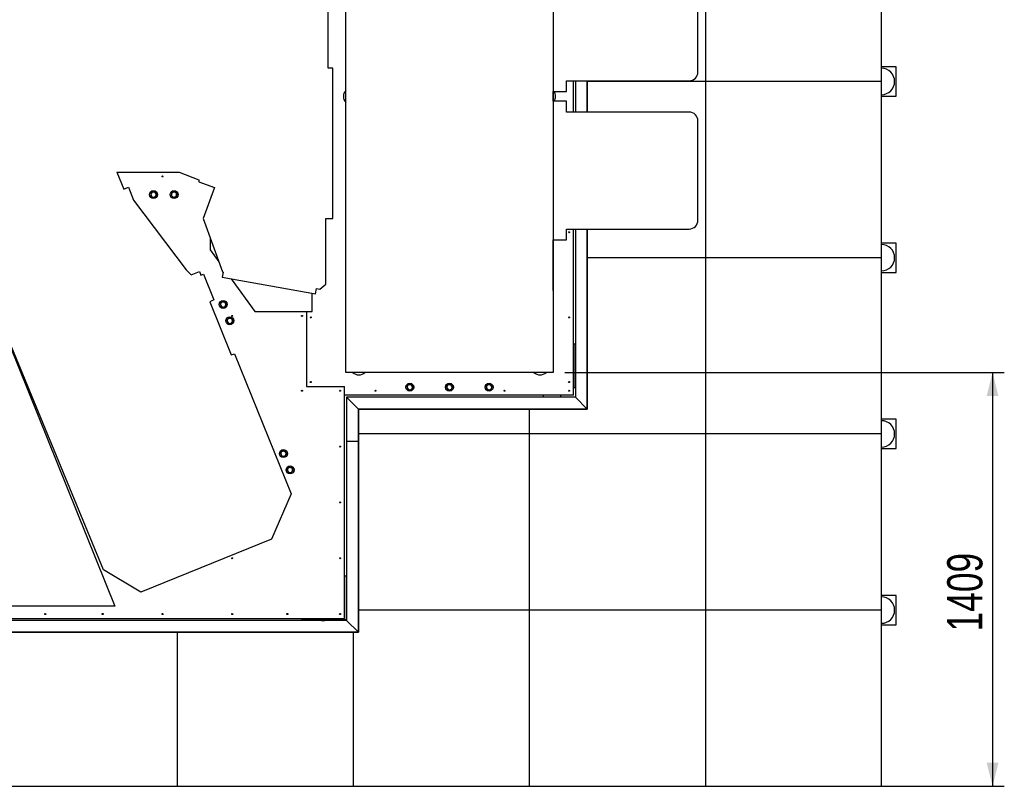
# Model space of a CAD drawing. Header units: millimetres. Extents: x 5 to 589, y 5 to 415.
# Tile 23 of 120: x 111 to 195, y 154 to 220. Entities that reach past the tile are written whole.
import ezdxf

# ---------------------------------------------------------------- set-up
doc = ezdxf.new("R2010")
doc.units = ezdxf.units.MM
doc.layers.add('COTES', color=1, linetype='Continuous')
doc.layers.add('TRAIT-FORT', color=4, linetype='Continuous', lineweight=25)
doc.styles.add('SLDTEXTSTYLE0', font='TXT', dxfattribs={"width": 0.75})
doc.dimstyles.new('SLDDIMSTYLE0', dxfattribs={"dimtxt": 3, "dimasz": 2, "dimexe": 0, "dimexo": 0.0625, "dimgap": 0.75, "dimtad": 1, "dimdec": 0, "dimlfac": 40, "dimrnd": 1e-09, "dimzin": 12, "dimdsep": 46, "dimtxsty": 'SLDTEXTSTYLE0', "dimsah": 1, "dimcen": 0.09, "dimadec": 0, "dimazin": 3, "dimtfac": 1, "dimtdec": 0, "dimtofl": 0, "dimtmove": 0, "dimatfit": 3, "dimfxl": 1, "dimfrac": 2, "dimtolj": 1, "dimtzin": 12, "dimarcsym": 0})

# ---------------------------------------------------------------- blocks, each defined once
blk = doc.blocks.new('_D_2')
at = {"layer": 'COTES', "color": 1, "transparency": 16777216}
for p, q in [((157.232, 189.704), (194.655, 189.704)), ((193.655, 189.704), (193.655, 154.476)), ((170.189, 154.476), (194.655, 154.476))]:
    blk.add_line(p, q, dxfattribs=at)
for points in [[(193.655, 189.704), (193.155, 187.704), (194.155, 187.704)], [(193.655, 154.476), (194.155, 156.476), (193.155, 156.476)]]:
    blk.add_solid(points, dxfattribs=at)
at = {"layer": 'COTES', "color": 1, "transparency": 16777216, "insert": (189.788, 167.657), "char_height": 3, "attachment_point": 1, "rotation": 90, "style": 'SLDTEXTSTYLE0'}
blk.add_mtext('1409', dxfattribs=at)

msp = doc.modelspace()

# ---------------------------------------------------------------- linework, layer by layer
at = {"layer": 'TRAIT-FORT', "color": 4, "linetype": 'Continuous', "lineweight": 25}
for p, q in [((138.557, 189.704), (138.557, 240.829)), ((156.232, 240.829), (156.232, 196.678)), ((169.189, 229.476), (169.189, 214.476)), ((184.189, 214.476), (184.189, 229.476)), ((168.557, 215.292), (168.557, 223.742)), ((137.057, 215.602), (137.057, 222.432)), ((137.451, 215.602), (137.057, 215.602)), ((137.451, 202.802), (137.451, 215.602)), ((185.439, 215.726), (184.189, 215.726)), ((185.439, 213.226), (185.439, 215.726)), ((157.369, 214.542), (167.807, 214.542)), ((157.369, 213.617), (157.369, 214.542)), ((157.957, 211.867), (157.957, 214.542)), ((158.132, 214.542), (158.132, 211.867)), ((159.132, 214.542), (159.132, 211.867)), ((159.132, 214.476), (159.132, 214.542)), ((169.189, 214.476), (159.132, 214.476)), ((159.132, 211.867), (159.132, 214.476)), ((169.189, 214.476), (169.189, 199.476)), ((184.189, 214.476), (169.189, 214.476)), ((184.189, 199.476), (184.189, 214.476)), ((156.232, 213.617), (157.369, 213.617)), ((156.232, 212.792), (156.232, 213.617)), ((184.189, 213.226), (185.439, 213.226)), ((157.369, 212.792), (156.232, 212.792)), ((157.369, 211.867), (157.369, 212.792)), ((167.807, 211.867), (157.369, 211.867)), ((168.557, 202.667), (168.557, 211.117)), ((119.063, 206.767), (124.374, 206.767)), ((119.063, 206.767), (119.65, 205.315)), ((124.374, 206.767), (126.041, 206.1)), ((126.041, 206.1), (126.031, 205.925)), ((126.031, 205.925), (127.369, 205.438)), ((119.65, 205.315), (120.044, 205.474)), ((120.044, 205.474), (120.493, 204.362)), ((127.369, 205.438), (126.411, 202.804)), ((120.493, 204.362), (124.96, 198.444)), ((126.411, 202.804), (128.063, 198.266)), ((136.854, 202.802), (137.451, 202.802)), ((136.854, 197.216), (136.854, 202.802)), ((157.369, 201.917), (167.807, 201.917)), ((157.369, 200.992), (157.369, 201.917)), ((157.957, 187.767), (157.957, 201.917)), ((158.132, 201.917), (158.132, 187.592)), ((159.132, 201.917), (159.132, 186.592)), ((159.132, 199.476), (159.132, 201.917)), ((127.007, 201.167), (127.007, 200.142)), ((156.232, 200.992), (157.369, 200.992)), ((156.232, 196.678), (156.232, 200.992)), ((185.439, 200.726), (184.189, 200.726)), ((185.439, 198.226), (185.439, 200.726)), ((127.007, 200.142), (127.754, 199.113)), ((159.132, 186.592), (159.132, 199.476)), ((169.189, 199.476), (159.132, 199.476)), ((169.189, 199.476), (169.189, 184.476)), ((184.189, 199.476), (169.189, 199.476)), ((184.189, 184.476), (184.189, 199.476)), ((124.96, 198.444), (125.384, 198.006)), ((125.384, 198.006), (126.099, 198.295)), ((126.099, 198.295), (126.228, 197.977)), ((126.228, 197.977), (126.439, 198.062)), ((126.439, 198.062), (127.314, 195.895)), ((128.111, 198.257), (128.033, 197.814)), ((128.063, 198.266), (128.111, 198.257)), ((184.189, 198.226), (185.439, 198.226)), ((128.033, 197.814), (135.985, 196.412)), ((128.796, 197.679), (130.821, 194.892)), ((136.361, 196.802), (136.854, 197.216)), ((135.707, 194.892), (135.707, 196.461)), ((135.985, 196.412), (136.063, 196.855)), ((136.063, 196.855), (136.361, 196.802)), ((156.232, 196.678), (156.232, 189.704)), ((156.232, 196.678), (156.232, 196.678)), ((127.314, 195.895), (126.983, 195.707)), ((126.983, 195.707), (128.807, 191.192)), ((130.821, 194.892), (135.207, 194.892)), ((135.207, 194.892), (135.207, 194.892)), ((135.207, 194.892), (135.207, 188.517)), ((135.207, 194.892), (135.207, 188.517)), ((135.207, 194.892), (135.707, 194.892)), ((109.046, 194.187), (118.899, 169.8)), ((157.957, 192.142), (158.082, 192.142)), ((158.082, 192.142), (158.082, 188.392)), ((117.915, 172.905), (110.128, 191.842)), ((128.807, 191.192), (129.085, 191.304)), ((129.085, 191.304), (133.906, 179.372)), ((156.232, 189.704), (138.557, 189.704)), ((135.207, 188.517), (138.457, 188.517)), ((135.207, 188.517), (138.457, 188.517)), ((138.457, 168.767), (138.457, 188.517)), ((138.457, 187.767), (138.457, 188.517)), ((158.082, 188.392), (157.957, 188.392)), ((157.957, 187.767), (138.457, 187.767)), ((158.132, 187.592), (138.632, 187.592)), ((139.632, 186.592), (138.632, 187.592)), ((138.632, 187.592), (138.632, 183.842)), ((155.376, 187.767), (155.376, 187.592)), ((156.876, 187.592), (156.876, 187.767)), ((159.132, 186.592), (158.132, 187.592)), ((159.132, 186.592), (139.632, 186.592)), ((139.632, 186.592), (139.632, 183.842)), ((139.632, 184.476), (139.632, 186.592)), ((139.632, 186.592), (154.189, 186.592)), ((154.189, 186.592), (154.189, 184.476)), ((154.189, 186.592), (159.132, 186.592)), ((185.439, 185.726), (184.189, 185.726)), ((185.439, 183.226), (185.439, 185.726)), ((139.632, 183.842), (138.632, 183.842)), ((138.632, 183.842), (138.632, 168.592)), ((139.632, 183.842), (138.632, 183.842)), ((138.707, 183.842), (138.707, 183.842)), ((138.907, 183.842), (138.907, 183.842)), ((139.107, 183.842), (139.107, 183.842)), ((139.307, 183.842), (139.307, 183.842)), ((154.189, 184.476), (139.632, 184.476)), ((139.632, 169.476), (139.632, 184.476)), ((139.632, 183.842), (139.632, 167.592)), ((154.189, 184.476), (154.189, 169.476)), ((169.189, 184.476), (154.189, 184.476)), ((169.189, 184.476), (169.189, 169.476)), ((184.189, 184.476), (169.189, 184.476)), ((184.189, 169.476), (184.189, 184.476)), ((184.189, 183.226), (185.439, 183.226)), ((133.906, 179.372), (132.232, 175.508)), ((132.232, 175.508), (121.106, 171.013)), ((121.106, 171.013), (117.915, 172.905)), ((138.457, 172.392), (138.582, 172.392)), ((138.582, 172.392), (138.582, 168.642)), ((185.439, 170.726), (184.189, 170.726)), ((185.439, 168.226), (185.439, 170.726)), ((118.899, 169.8), (97.933, 169.8)), ((139.632, 167.592), (139.632, 169.476)), ((154.189, 169.476), (139.632, 169.476)), ((154.189, 169.476), (154.189, 154.476)), ((169.189, 169.476), (154.189, 169.476)), ((184.189, 169.476), (169.189, 169.476)), ((169.189, 169.476), (169.189, 154.476)), ((184.189, 154.476), (184.189, 169.476)), ((138.632, 168.592), (87.282, 168.592)), ((87.457, 168.767), (138.457, 168.767)), ((134.832, 168.642), (134.832, 168.767)), ((138.582, 168.642), (134.832, 168.642)), ((135.876, 168.642), (135.876, 168.592)), ((136.452, 168.642), (136.451, 168.627)), ((136.451, 168.627), (136.451, 168.62)), ((136.492, 168.592), (136.499, 168.603)), ((136.759, 168.6), (136.764, 168.592)), ((136.801, 168.627), (136.8, 168.642)), ((136.801, 168.62), (136.801, 168.627)), ((137.376, 168.592), (137.376, 168.642)), ((138.632, 168.592), (139.632, 167.592)), ((184.189, 168.226), (185.439, 168.226)), ((139.632, 167.592), (86.282, 167.592)), ((109.189, 167.592), (124.189, 167.592)), ((124.189, 167.592), (124.189, 154.476)), ((124.189, 167.592), (139.189, 167.592)), ((139.189, 167.592), (139.632, 167.592)), ((139.189, 167.592), (139.189, 154.476)), ((109.189, 154.476), (124.189, 154.476)), ((124.189, 154.476), (139.189, 154.476)), ((139.189, 154.476), (154.189, 154.476)), ((154.189, 154.476), (169.189, 154.476)), ((169.189, 154.476), (184.189, 154.476))]:
    msp.add_line(p, q, dxfattribs=at)
for centre, radius in [((122.957, 206.392), 0.0425), ((122.182, 204.842), 0.338), ((123.932, 204.842), 0.338), ((157.582, 201.642), 0.0425), ((128.119, 195.498), 0.338), ((128.681, 194.107), 0.338), ((128.894, 194.517), 0.0425), ((134.832, 194.517), 0.0425), ((135.582, 194.392), 0.0425), ((157.582, 194.392), 0.0425), ((135.582, 188.892), 0.0425), ((144.019, 188.454), 0.338), ((147.394, 188.454), 0.338), ((150.769, 188.454), 0.338), ((157.582, 188.892), 0.0425), ((134.832, 188.142), 0.0425), ((138.082, 188.142), 0.0425), ((141.082, 188.142), 0.0425), ((152.082, 188.142), 0.0425), ((157.582, 188.142), 0.0425), ((133.251, 182.795), 0.338), ((138.082, 183.392), 0.0425), ((133.813, 181.405), 0.338), ((138.082, 178.642), 0.0425), ((128.894, 173.892), 0.0425), ((138.082, 173.892), 0.0425), ((112.957, 169.142), 0.0425), ((117.853, 169.142), 0.0425), ((122.957, 169.142), 0.0425), ((128.894, 169.142), 0.0425), ((133.582, 169.142), 0.0425), ((138.082, 169.142), 0.0425)]:
    msp.add_circle(centre, radius, dxfattribs=at)
for centre, radius, start, end in [((184.189, 214.476), 1.125, 0, 90), ((167.807, 215.292), 0.75, 270, 0), ((184.189, 214.476), 1.125, 270, 0), ((139.119, 213.204), 0.763, 137.53628, 222.46372), ((155.669, 213.204), 0.763, 0, 32.75058), ((155.669, 213.204), 0.763, 327.24934, 0), ((167.807, 211.117), 0.75, 0, 90), ((122.182, 204.842), 0.225, 172.68978, 232.68978), ((122.182, 204.842), 0.225, 112.68978, 172.68978), ((122.182, 204.842), 0.225, 232.68978, 292.68978), ((122.182, 204.842), 0.225, 52.68978, 112.68978), ((122.182, 204.842), 0.225, 292.68978, 352.68978), ((122.182, 204.842), 0.225, 352.68978, 52.68978), ((123.932, 204.842), 0.225, 172.68978, 232.68978), ((123.932, 204.842), 0.225, 112.68978, 172.68978), ((123.932, 204.842), 0.225, 232.68978, 292.68978), ((123.932, 204.842), 0.225, 52.68978, 112.68978), ((123.932, 204.842), 0.225, 292.68978, 352.68978), ((123.932, 204.842), 0.225, 352.68978, 52.68978), ((167.807, 202.667), 0.75, 270, 0), ((184.189, 199.476), 1.125, 0, 90), ((184.189, 199.476), 1.125, 270, 0), ((128.119, 195.498), 0.225, 142.81324, 202.81324), ((128.119, 195.498), 0.225, 82.81324, 142.81324), ((128.119, 195.498), 0.225, 22.81324, 82.81324), ((128.119, 195.498), 0.225, 322.81324, 22.81324), ((128.119, 195.498), 0.225, 202.81324, 262.81324), ((128.119, 195.498), 0.225, 262.81324, 322.81324), ((128.681, 194.107), 0.225, 142.81324, 202.81324), ((128.681, 194.107), 0.225, 202.81324, 262.81324), ((128.681, 194.107), 0.225, 82.81324, 142.81324), ((128.681, 194.107), 0.225, 262.81324, 322.81324), ((128.681, 194.107), 0.225, 22.81324, 82.81324), ((128.681, 194.107), 0.225, 322.81324, 22.81324), ((139.682, 190.267), 0.763, 227.53628, 312.46372), ((155.107, 190.267), 0.763, 227.53628, 312.46372), ((144.019, 188.454), 0.225, 142.81324, 202.81324), ((144.019, 188.454), 0.225, 202.81324, 262.81324), ((144.019, 188.454), 0.225, 82.81324, 142.81324), ((144.019, 188.454), 0.225, 262.81324, 322.81324), ((144.019, 188.454), 0.225, 22.81324, 82.81324), ((144.019, 188.454), 0.225, 322.81324, 22.81324), ((147.394, 188.454), 0.225, 142.81324, 202.81324), ((147.394, 188.454), 0.225, 202.81324, 262.81324), ((147.394, 188.454), 0.225, 82.81324, 142.81324), ((147.394, 188.454), 0.225, 262.81324, 322.81324), ((147.394, 188.454), 0.225, 22.81324, 82.81324), ((147.394, 188.454), 0.225, 322.81324, 22.81324), ((150.769, 188.454), 0.225, 142.81324, 202.81324), ((150.769, 188.454), 0.225, 202.81324, 262.81324), ((150.769, 188.454), 0.225, 82.81324, 142.81324), ((150.769, 188.454), 0.225, 262.81324, 322.81324), ((150.769, 188.454), 0.225, 22.81324, 82.81324), ((150.769, 188.454), 0.225, 322.81324, 22.81324), ((184.189, 184.476), 1.125, 0, 90), ((184.189, 184.476), 1.125, 270, 0), ((133.251, 182.795), 0.225, 142.81324, 202.81324), ((133.251, 182.795), 0.225, 82.81324, 142.81324), ((133.251, 182.795), 0.225, 22.81324, 82.81324), ((133.251, 182.795), 0.225, 322.81324, 22.81324), ((133.251, 182.795), 0.225, 202.81324, 262.81324), ((133.251, 182.795), 0.225, 262.81324, 322.81324), ((133.813, 181.405), 0.225, 142.81324, 202.81324), ((133.813, 181.405), 0.225, 202.81324, 262.81324), ((133.813, 181.405), 0.225, 82.81324, 142.81324), ((133.813, 181.405), 0.225, 262.81324, 322.81324), ((133.813, 181.405), 0.225, 22.81324, 82.81324), ((133.813, 181.405), 0.225, 322.81324, 22.81324), ((184.189, 169.476), 1.125, 0, 90), ((184.189, 169.476), 1.125, 270, 0), ((136.626, 168.377), 0.3, 117.91202, 134.19259), ((136.626, 168.377), 0.225, 89.24965, 107.05942), ((136.626, 168.377), 0.225, 72.94058, 89.24965), ((136.626, 168.377), 0.3, 45.80741, 62.08798)]:
    msp.add_arc(centre, radius, start, end, dxfattribs=at)
for points, knots in [([(121.959, 204.87), (121.958, 204.867), (121.957, 204.853), (121.953, 204.826), (121.949, 204.796), (121.946, 204.768), (121.944, 204.751), (121.942, 204.742)], [0, 0, 0, 0, 0.070058, 0.333226, 0.61681, 0.765018, 1, 1, 1, 1]), ([(122.046, 204.663), (122.043, 204.665), (122.033, 204.673), (122.014, 204.687), (121.99, 204.705), (121.966, 204.723), (121.95, 204.735), (121.942, 204.742)], [0, 0, 0, 0, 0.070056, 0.299813, 0.530831, 0.765026, 1, 1, 1, 1]), ([(121.975, 204.999), (121.974, 204.989), (121.971, 204.968), (121.967, 204.936), (121.963, 204.903), (121.96, 204.881), (121.959, 204.87)], [0, 0, 0, 0, 0.2472686, 0.4953626, 0.746874, 1, 1, 1, 1]), ([(122.095, 205.049), (122.086, 205.046), (122.07, 205.039), (122.045, 205.028), (122.022, 205.019), (121.998, 205.009), (121.983, 205.002), (121.975, 204.999)], [0, 0, 0, 0, 0.219086, 0.412836, 0.607273, 0.803423, 1, 1, 1, 1]), ([(122.149, 204.584), (122.141, 204.59), (122.124, 204.603), (122.098, 204.623), (122.072, 204.643), (122.054, 204.656), (122.046, 204.663)], [0, 0, 0, 0, 0.247269, 0.495363, 0.746874, 1, 1, 1, 1]), ([(122.215, 205.099), (122.207, 205.096), (122.192, 205.09), (122.168, 205.08), (122.144, 205.07), (122.12, 205.06), (122.103, 205.053), (122.095, 205.049)], [0, 0, 0, 0, 0.194733, 0.394387, 0.59459, 0.796857, 1, 1, 1, 1]), ([(122.318, 205.021), (122.316, 205.023), (122.305, 205.031), (122.287, 205.045), (122.263, 205.063), (122.239, 205.081), (122.223, 205.093), (122.215, 205.099)], [0, 0, 0, 0, 0.0700556, 0.2998126, 0.5308313, 0.7650256, 1, 1, 1, 1]), ([(122.389, 204.684), (122.381, 204.681), (122.366, 204.675), (122.342, 204.665), (122.318, 204.655), (122.293, 204.644), (122.277, 204.638), (122.269, 204.634)], [0, 0, 0, 0, 0.194733, 0.394387, 0.59459, 0.796857, 1, 1, 1, 1]), ([(122.422, 204.942), (122.413, 204.948), (122.397, 204.961), (122.371, 204.981), (122.345, 205), (122.327, 205.014), (122.318, 205.021)], [0, 0, 0, 0, 0.247269, 0.495363, 0.746874, 1, 1, 1, 1]), ([(122.405, 204.813), (122.405, 204.81), (122.403, 204.797), (122.4, 204.774), (122.396, 204.744), (122.392, 204.714), (122.39, 204.694), (122.389, 204.684)], [0, 0, 0, 0, 0.070056, 0.299813, 0.530831, 0.765026, 1, 1, 1, 1]), ([(122.422, 204.942), (122.42, 204.932), (122.418, 204.911), (122.414, 204.879), (122.409, 204.846), (122.407, 204.824), (122.405, 204.813)], [0, 0, 0, 0, 0.247269, 0.495363, 0.746874, 1, 1, 1, 1]), ([(123.709, 204.87), (123.708, 204.867), (123.707, 204.853), (123.703, 204.826), (123.699, 204.796), (123.696, 204.768), (123.694, 204.751), (123.692, 204.742)], [0, 0, 0, 0, 0.070058, 0.333226, 0.61681, 0.765018, 1, 1, 1, 1]), ([(123.796, 204.663), (123.793, 204.665), (123.783, 204.673), (123.764, 204.687), (123.74, 204.705), (123.716, 204.723), (123.7, 204.735), (123.692, 204.742)], [0, 0, 0, 0, 0.070056, 0.299813, 0.530831, 0.765026, 1, 1, 1, 1]), ([(123.725, 204.999), (123.724, 204.989), (123.721, 204.968), (123.717, 204.936), (123.713, 204.903), (123.71, 204.881), (123.709, 204.87)], [0, 0, 0, 0, 0.2472686, 0.4953626, 0.746874, 1, 1, 1, 1]), ([(123.845, 205.049), (123.836, 205.046), (123.82, 205.039), (123.795, 205.028), (123.772, 205.019), (123.748, 205.009), (123.733, 205.002), (123.725, 204.999)], [0, 0, 0, 0, 0.219086, 0.412836, 0.607273, 0.803423, 1, 1, 1, 1]), ([(123.899, 204.584), (123.891, 204.59), (123.874, 204.603), (123.848, 204.623), (123.822, 204.643), (123.804, 204.656), (123.796, 204.663)], [0, 0, 0, 0, 0.247269, 0.495363, 0.746874, 1, 1, 1, 1]), ([(123.965, 205.099), (123.957, 205.096), (123.942, 205.09), (123.918, 205.08), (123.894, 205.07), (123.87, 205.06), (123.853, 205.053), (123.845, 205.049)], [0, 0, 0, 0, 0.194733, 0.394387, 0.59459, 0.796857, 1, 1, 1, 1]), ([(124.068, 205.021), (124.066, 205.023), (124.055, 205.031), (124.037, 205.045), (124.013, 205.063), (123.989, 205.081), (123.973, 205.093), (123.965, 205.099)], [0, 0, 0, 0, 0.0700556, 0.2998126, 0.5308313, 0.7650256, 1, 1, 1, 1]), ([(124.139, 204.684), (124.131, 204.681), (124.116, 204.675), (124.092, 204.665), (124.068, 204.655), (124.043, 204.644), (124.027, 204.638), (124.019, 204.634)], [0, 0, 0, 0, 0.194733, 0.394387, 0.59459, 0.796857, 1, 1, 1, 1]), ([(124.172, 204.942), (124.163, 204.948), (124.147, 204.961), (124.121, 204.981), (124.095, 205), (124.077, 205.014), (124.068, 205.021)], [0, 0, 0, 0, 0.247269, 0.495363, 0.746874, 1, 1, 1, 1]), ([(124.155, 204.813), (124.155, 204.81), (124.153, 204.797), (124.15, 204.774), (124.146, 204.744), (124.142, 204.714), (124.14, 204.694), (124.139, 204.684)], [0, 0, 0, 0, 0.070056, 0.299813, 0.530831, 0.765026, 1, 1, 1, 1]), ([(124.172, 204.942), (124.17, 204.932), (124.168, 204.911), (124.164, 204.879), (124.159, 204.846), (124.157, 204.824), (124.155, 204.813)], [0, 0, 0, 0, 0.247269, 0.495363, 0.746874, 1, 1, 1, 1]), ([(122.269, 204.634), (122.26, 204.63), (122.243, 204.623), (122.219, 204.613), (122.195, 204.603), (122.172, 204.594), (122.157, 204.587), (122.149, 204.584)], [0, 0, 0, 0, 0.219086, 0.412836, 0.607273, 0.803423, 1, 1, 1, 1]), ([(124.019, 204.634), (124.01, 204.63), (123.993, 204.623), (123.969, 204.613), (123.945, 204.603), (123.922, 204.594), (123.907, 204.587), (123.899, 204.584)], [0, 0, 0, 0, 0.219086, 0.412836, 0.607273, 0.803423, 1, 1, 1, 1]), ([(127.861, 195.53), (127.868, 195.539), (127.88, 195.555), (127.9, 195.581), (127.92, 195.607), (127.933, 195.625), (127.94, 195.634)], [0, 0, 0, 0, 0.2472686, 0.4953626, 0.746874, 1, 1, 1, 1]), ([(127.861, 195.53), (127.865, 195.521), (127.873, 195.501), (127.886, 195.471), (127.899, 195.441), (127.907, 195.421), (127.912, 195.411)], [0, 0, 0, 0, 0.247269, 0.495363, 0.746874, 1, 1, 1, 1]), ([(127.94, 195.634), (127.942, 195.636), (127.95, 195.647), (127.964, 195.665), (127.988, 195.698), (128.006, 195.721), (128.018, 195.737)], [0, 0, 0, 0, 0.070068, 0.299868, 0.530929, 1, 1, 1, 1]), ([(128.018, 195.737), (128.027, 195.736), (128.043, 195.734), (128.068, 195.731), (128.094, 195.728), (128.121, 195.724), (128.138, 195.722), (128.147, 195.721)], [0, 0, 0, 0, 0.194733, 0.394387, 0.59459, 0.796857, 1, 1, 1, 1]), ([(128.147, 195.721), (128.157, 195.72), (128.175, 195.717), (128.201, 195.714), (128.226, 195.711), (128.251, 195.708), (128.268, 195.706), (128.276, 195.705)], [0, 0, 0, 0, 0.219086, 0.412836, 0.607273, 0.803423, 1, 1, 1, 1]), ([(128.276, 195.705), (128.28, 195.695), (128.288, 195.676), (128.301, 195.646), (128.314, 195.616), (128.322, 195.595), (128.326, 195.585)], [0, 0, 0, 0, 0.247269, 0.495363, 0.746874, 1, 1, 1, 1]), ([(128.298, 195.362), (128.3, 195.364), (128.308, 195.375), (128.322, 195.393), (128.347, 195.426), (128.365, 195.449), (128.377, 195.465)], [0, 0, 0, 0, 0.070068, 0.299868, 0.530929, 1, 1, 1, 1]), ([(128.326, 195.585), (128.328, 195.582), (128.333, 195.57), (128.342, 195.549), (128.354, 195.521), (128.365, 195.493), (128.373, 195.474), (128.377, 195.465)], [0, 0, 0, 0, 0.070056, 0.299813, 0.530831, 0.765026, 1, 1, 1, 1]), ([(127.912, 195.411), (127.913, 195.408), (127.918, 195.396), (127.927, 195.374), (127.943, 195.337), (127.954, 195.309), (127.962, 195.291)], [0, 0, 0, 0, 0.0700685, 0.2998677, 0.5309287, 1, 1, 1, 1]), ([(127.962, 195.291), (127.97, 195.29), (127.987, 195.288), (128.012, 195.284), (128.038, 195.281), (128.064, 195.278), (128.082, 195.276), (128.091, 195.275)], [0, 0, 0, 0, 0.194733, 0.394387, 0.59459, 0.796857, 1, 1, 1, 1]), ([(128.091, 195.275), (128.1, 195.273), (128.118, 195.271), (128.145, 195.268), (128.17, 195.265), (128.195, 195.261), (128.212, 195.259), (128.22, 195.258)], [0, 0, 0, 0, 0.2190861, 0.4128361, 0.6072728, 0.8034231, 1, 1, 1, 1]), ([(128.22, 195.258), (128.226, 195.267), (128.239, 195.283), (128.258, 195.309), (128.278, 195.335), (128.292, 195.353), (128.298, 195.362)], [0, 0, 0, 0, 0.247269, 0.495363, 0.746874, 1, 1, 1, 1]), ([(128.423, 194.139), (128.43, 194.148), (128.442, 194.165), (128.462, 194.19), (128.482, 194.216), (128.495, 194.234), (128.502, 194.243)], [0, 0, 0, 0, 0.2472686, 0.4953626, 0.746874, 1, 1, 1, 1]), ([(128.423, 194.139), (128.427, 194.13), (128.435, 194.11), (128.448, 194.081), (128.461, 194.05), (128.469, 194.03), (128.474, 194.02)], [0, 0, 0, 0, 0.247269, 0.495363, 0.746874, 1, 1, 1, 1]), ([(128.474, 194.02), (128.475, 194.017), (128.48, 194.005), (128.489, 193.983), (128.505, 193.946), (128.516, 193.918), (128.524, 193.9)], [0, 0, 0, 0, 0.0700685, 0.2998677, 0.5309287, 1, 1, 1, 1]), ([(128.502, 194.243), (128.504, 194.245), (128.512, 194.256), (128.526, 194.274), (128.55, 194.307), (128.568, 194.331), (128.58, 194.346)], [0, 0, 0, 0, 0.070068, 0.299868, 0.530929, 1, 1, 1, 1]), ([(128.524, 193.9), (128.532, 193.899), (128.549, 193.897), (128.574, 193.894), (128.6, 193.89), (128.626, 193.887), (128.644, 193.885), (128.653, 193.884)], [0, 0, 0, 0, 0.194733, 0.394387, 0.59459, 0.796857, 1, 1, 1, 1]), ([(128.58, 194.346), (128.588, 194.345), (128.605, 194.343), (128.63, 194.34), (128.656, 194.337), (128.683, 194.334), (128.7, 194.331), (128.709, 194.33)], [0, 0, 0, 0, 0.194733, 0.394387, 0.59459, 0.796857, 1, 1, 1, 1]), ([(128.653, 193.884), (128.662, 193.883), (128.68, 193.88), (128.707, 193.877), (128.732, 193.874), (128.757, 193.871), (128.773, 193.869), (128.782, 193.867)], [0, 0, 0, 0, 0.2190861, 0.4128361, 0.6072728, 0.8034231, 1, 1, 1, 1]), ([(128.709, 194.33), (128.719, 194.329), (128.737, 194.327), (128.763, 194.323), (128.788, 194.32), (128.813, 194.317), (128.83, 194.315), (128.838, 194.314)], [0, 0, 0, 0, 0.219086, 0.412836, 0.607273, 0.803423, 1, 1, 1, 1]), ([(128.782, 193.867), (128.788, 193.876), (128.801, 193.893), (128.82, 193.918), (128.84, 193.944), (128.853, 193.962), (128.86, 193.971)], [0, 0, 0, 0, 0.247269, 0.495363, 0.746874, 1, 1, 1, 1]), ([(128.838, 194.314), (128.842, 194.304), (128.85, 194.285), (128.863, 194.255), (128.875, 194.225), (128.884, 194.204), (128.888, 194.194)], [0, 0, 0, 0, 0.247269, 0.495363, 0.746874, 1, 1, 1, 1]), ([(128.86, 193.971), (128.862, 193.973), (128.87, 193.984), (128.884, 194.002), (128.909, 194.035), (128.927, 194.059), (128.939, 194.074)], [0, 0, 0, 0, 0.070068, 0.299868, 0.530929, 1, 1, 1, 1]), ([(128.888, 194.194), (128.89, 194.191), (128.895, 194.179), (128.904, 194.158), (128.915, 194.13), (128.927, 194.102), (128.935, 194.084), (128.939, 194.074)], [0, 0, 0, 0, 0.070056, 0.299813, 0.530831, 0.765026, 1, 1, 1, 1]), ([(143.762, 188.487), (143.768, 188.495), (143.781, 188.512), (143.8, 188.538), (143.82, 188.564), (143.833, 188.581), (143.84, 188.59)], [0, 0, 0, 0, 0.2472686, 0.4953626, 0.746874, 1, 1, 1, 1]), ([(143.762, 188.487), (143.766, 188.477), (143.774, 188.458), (143.786, 188.428), (143.799, 188.398), (143.808, 188.377), (143.812, 188.367)], [0, 0, 0, 0, 0.247269, 0.495363, 0.746874, 1, 1, 1, 1]), ([(143.812, 188.367), (143.813, 188.364), (143.818, 188.352), (143.827, 188.331), (143.843, 188.293), (143.855, 188.266), (143.862, 188.247)], [0, 0, 0, 0, 0.0700685, 0.2998677, 0.5309287, 1, 1, 1, 1]), ([(143.84, 188.59), (143.842, 188.593), (143.85, 188.603), (143.864, 188.622), (143.889, 188.654), (143.907, 188.678), (143.919, 188.694)], [0, 0, 0, 0, 0.070068, 0.299868, 0.530929, 1, 1, 1, 1]), ([(143.862, 188.247), (143.871, 188.246), (143.887, 188.244), (143.913, 188.241), (143.938, 188.238), (143.965, 188.234), (143.982, 188.232), (143.991, 188.231)], [0, 0, 0, 0, 0.194733, 0.394387, 0.59459, 0.796857, 1, 1, 1, 1]), ([(143.919, 188.694), (143.927, 188.693), (143.943, 188.691), (143.969, 188.687), (143.995, 188.684), (144.021, 188.681), (144.039, 188.679), (144.048, 188.678)], [0, 0, 0, 0, 0.194733, 0.394387, 0.59459, 0.796857, 1, 1, 1, 1]), ([(143.991, 188.231), (144.001, 188.23), (144.019, 188.228), (144.045, 188.224), (144.07, 188.221), (144.095, 188.218), (144.112, 188.216), (144.12, 188.215)], [0, 0, 0, 0, 0.2190861, 0.4128361, 0.6072728, 0.8034231, 1, 1, 1, 1]), ([(144.048, 188.678), (144.057, 188.676), (144.075, 188.674), (144.102, 188.671), (144.127, 188.668), (144.152, 188.664), (144.168, 188.662), (144.176, 188.661)], [0, 0, 0, 0, 0.219086, 0.412836, 0.607273, 0.803423, 1, 1, 1, 1]), ([(144.12, 188.215), (144.127, 188.223), (144.139, 188.24), (144.159, 188.266), (144.179, 188.292), (144.192, 188.309), (144.199, 188.318)], [0, 0, 0, 0, 0.247269, 0.495363, 0.746874, 1, 1, 1, 1]), ([(144.176, 188.661), (144.181, 188.652), (144.189, 188.632), (144.201, 188.603), (144.214, 188.572), (144.223, 188.552), (144.227, 188.542)], [0, 0, 0, 0, 0.247269, 0.495363, 0.746874, 1, 1, 1, 1]), ([(144.199, 188.318), (144.201, 188.321), (144.209, 188.331), (144.223, 188.35), (144.247, 188.382), (144.265, 188.406), (144.277, 188.422)], [0, 0, 0, 0, 0.070068, 0.299868, 0.530929, 1, 1, 1, 1]), ([(144.227, 188.542), (144.228, 188.539), (144.233, 188.527), (144.242, 188.505), (144.254, 188.477), (144.266, 188.449), (144.273, 188.431), (144.277, 188.422)], [0, 0, 0, 0, 0.070056, 0.299813, 0.530831, 0.765026, 1, 1, 1, 1]), ([(147.137, 188.487), (147.143, 188.495), (147.156, 188.512), (147.175, 188.538), (147.195, 188.564), (147.208, 188.581), (147.215, 188.59)], [0, 0, 0, 0, 0.2472686, 0.4953626, 0.746874, 1, 1, 1, 1]), ([(147.137, 188.487), (147.141, 188.477), (147.149, 188.458), (147.161, 188.428), (147.174, 188.398), (147.183, 188.377), (147.187, 188.367)], [0, 0, 0, 0, 0.247269, 0.495363, 0.746874, 1, 1, 1, 1]), ([(147.187, 188.367), (147.188, 188.364), (147.193, 188.352), (147.202, 188.331), (147.218, 188.293), (147.23, 188.266), (147.237, 188.247)], [0, 0, 0, 0, 0.0700685, 0.2998677, 0.5309287, 1, 1, 1, 1]), ([(147.215, 188.59), (147.217, 188.593), (147.225, 188.603), (147.239, 188.622), (147.264, 188.654), (147.282, 188.678), (147.294, 188.694)], [0, 0, 0, 0, 0.070068, 0.299868, 0.530929, 1, 1, 1, 1]), ([(147.237, 188.247), (147.246, 188.246), (147.262, 188.244), (147.288, 188.241), (147.313, 188.238), (147.34, 188.234), (147.357, 188.232), (147.366, 188.231)], [0, 0, 0, 0, 0.194733, 0.394387, 0.59459, 0.796857, 1, 1, 1, 1]), ([(147.294, 188.694), (147.302, 188.693), (147.318, 188.691), (147.344, 188.687), (147.37, 188.684), (147.396, 188.681), (147.414, 188.679), (147.423, 188.678)], [0, 0, 0, 0, 0.194733, 0.394387, 0.59459, 0.796857, 1, 1, 1, 1]), ([(147.366, 188.231), (147.376, 188.23), (147.394, 188.228), (147.42, 188.224), (147.445, 188.221), (147.47, 188.218), (147.487, 188.216), (147.495, 188.215)], [0, 0, 0, 0, 0.2190861, 0.4128361, 0.6072728, 0.8034231, 1, 1, 1, 1]), ([(147.423, 188.678), (147.432, 188.676), (147.45, 188.674), (147.477, 188.671), (147.502, 188.668), (147.527, 188.664), (147.543, 188.662), (147.551, 188.661)], [0, 0, 0, 0, 0.219086, 0.412836, 0.607273, 0.803423, 1, 1, 1, 1]), ([(147.495, 188.215), (147.502, 188.223), (147.514, 188.24), (147.534, 188.266), (147.554, 188.292), (147.567, 188.309), (147.574, 188.318)], [0, 0, 0, 0, 0.247269, 0.495363, 0.746874, 1, 1, 1, 1]), ([(147.551, 188.661), (147.556, 188.652), (147.564, 188.632), (147.576, 188.603), (147.589, 188.572), (147.598, 188.552), (147.602, 188.542)], [0, 0, 0, 0, 0.247269, 0.495363, 0.746874, 1, 1, 1, 1]), ([(147.574, 188.318), (147.576, 188.321), (147.584, 188.331), (147.598, 188.35), (147.622, 188.382), (147.64, 188.406), (147.652, 188.422)], [0, 0, 0, 0, 0.070068, 0.299868, 0.530929, 1, 1, 1, 1]), ([(147.602, 188.542), (147.603, 188.539), (147.608, 188.527), (147.617, 188.505), (147.629, 188.477), (147.641, 188.449), (147.648, 188.431), (147.652, 188.422)], [0, 0, 0, 0, 0.070056, 0.299813, 0.530831, 0.765026, 1, 1, 1, 1]), ([(150.512, 188.487), (150.518, 188.495), (150.531, 188.512), (150.55, 188.538), (150.57, 188.564), (150.583, 188.581), (150.59, 188.59)], [0, 0, 0, 0, 0.2472686, 0.4953626, 0.746874, 1, 1, 1, 1]), ([(150.512, 188.487), (150.516, 188.477), (150.524, 188.458), (150.536, 188.428), (150.549, 188.398), (150.558, 188.377), (150.562, 188.367)], [0, 0, 0, 0, 0.247269, 0.495363, 0.746874, 1, 1, 1, 1]), ([(150.562, 188.367), (150.563, 188.364), (150.568, 188.352), (150.577, 188.331), (150.593, 188.293), (150.605, 188.266), (150.612, 188.247)], [0, 0, 0, 0, 0.0700685, 0.2998677, 0.5309287, 1, 1, 1, 1]), ([(150.59, 188.59), (150.592, 188.593), (150.6, 188.603), (150.614, 188.622), (150.639, 188.654), (150.657, 188.678), (150.669, 188.694)], [0, 0, 0, 0, 0.070068, 0.299868, 0.530929, 1, 1, 1, 1]), ([(150.612, 188.247), (150.621, 188.246), (150.637, 188.244), (150.663, 188.241), (150.688, 188.238), (150.715, 188.234), (150.732, 188.232), (150.741, 188.231)], [0, 0, 0, 0, 0.194733, 0.394387, 0.59459, 0.796857, 1, 1, 1, 1]), ([(150.669, 188.694), (150.677, 188.693), (150.693, 188.691), (150.719, 188.687), (150.745, 188.684), (150.771, 188.681), (150.789, 188.679), (150.798, 188.678)], [0, 0, 0, 0, 0.194733, 0.394387, 0.59459, 0.796857, 1, 1, 1, 1]), ([(150.741, 188.231), (150.751, 188.23), (150.769, 188.228), (150.795, 188.224), (150.82, 188.221), (150.845, 188.218), (150.862, 188.216), (150.87, 188.215)], [0, 0, 0, 0, 0.2190861, 0.4128361, 0.6072728, 0.8034231, 1, 1, 1, 1]), ([(150.798, 188.678), (150.807, 188.676), (150.825, 188.674), (150.852, 188.671), (150.877, 188.668), (150.902, 188.664), (150.918, 188.662), (150.926, 188.661)], [0, 0, 0, 0, 0.219086, 0.412836, 0.607273, 0.803423, 1, 1, 1, 1]), ([(150.87, 188.215), (150.877, 188.223), (150.889, 188.24), (150.909, 188.266), (150.929, 188.292), (150.942, 188.309), (150.949, 188.318)], [0, 0, 0, 0, 0.247269, 0.495363, 0.746874, 1, 1, 1, 1]), ([(150.926, 188.661), (150.931, 188.652), (150.939, 188.632), (150.951, 188.603), (150.964, 188.572), (150.973, 188.552), (150.977, 188.542)], [0, 0, 0, 0, 0.247269, 0.495363, 0.746874, 1, 1, 1, 1]), ([(150.949, 188.318), (150.951, 188.321), (150.959, 188.331), (150.973, 188.35), (150.997, 188.382), (151.015, 188.406), (151.027, 188.422)], [0, 0, 0, 0, 0.070068, 0.299868, 0.530929, 1, 1, 1, 1]), ([(150.977, 188.542), (150.978, 188.539), (150.983, 188.527), (150.992, 188.505), (151.004, 188.477), (151.016, 188.449), (151.023, 188.431), (151.027, 188.422)], [0, 0, 0, 0, 0.070056, 0.299813, 0.530831, 0.765026, 1, 1, 1, 1]), ([(132.993, 182.828), (133, 182.836), (133.012, 182.853), (133.032, 182.879), (133.052, 182.905), (133.065, 182.922), (133.072, 182.931)], [0, 0, 0, 0, 0.2472686, 0.4953626, 0.746874, 1, 1, 1, 1]), ([(133.072, 182.931), (133.074, 182.934), (133.082, 182.944), (133.096, 182.963), (133.12, 182.995), (133.138, 183.019), (133.15, 183.035)], [0, 0, 0, 0, 0.070068, 0.299868, 0.530929, 1, 1, 1, 1]), ([(133.15, 183.035), (133.159, 183.034), (133.175, 183.032), (133.201, 183.028), (133.226, 183.025), (133.253, 183.022), (133.27, 183.02), (133.279, 183.019)], [0, 0, 0, 0, 0.194733, 0.394387, 0.59459, 0.796857, 1, 1, 1, 1]), ([(133.279, 183.019), (133.289, 183.017), (133.307, 183.015), (133.333, 183.012), (133.358, 183.009), (133.383, 183.005), (133.4, 183.003), (133.408, 183.002)], [0, 0, 0, 0, 0.219086, 0.412836, 0.607273, 0.803423, 1, 1, 1, 1]), ([(133.408, 183.002), (133.412, 182.993), (133.42, 182.973), (133.433, 182.944), (133.446, 182.913), (133.454, 182.893), (133.459, 182.883)], [0, 0, 0, 0, 0.247269, 0.495363, 0.746874, 1, 1, 1, 1]), ([(133.459, 182.883), (133.46, 182.88), (133.465, 182.868), (133.474, 182.846), (133.486, 182.818), (133.497, 182.79), (133.505, 182.772), (133.509, 182.763)], [0, 0, 0, 0, 0.070056, 0.299813, 0.530831, 0.765026, 1, 1, 1, 1]), ([(132.993, 182.828), (132.997, 182.818), (133.006, 182.799), (133.018, 182.769), (133.031, 182.739), (133.039, 182.718), (133.044, 182.708)], [0, 0, 0, 0, 0.247269, 0.495363, 0.746874, 1, 1, 1, 1]), ([(133.044, 182.708), (133.045, 182.705), (133.05, 182.693), (133.059, 182.672), (133.075, 182.634), (133.086, 182.607), (133.094, 182.588)], [0, 0, 0, 0, 0.0700685, 0.2998677, 0.5309287, 1, 1, 1, 1]), ([(133.094, 182.588), (133.102, 182.587), (133.119, 182.585), (133.144, 182.582), (133.17, 182.579), (133.196, 182.575), (133.214, 182.573), (133.223, 182.572)], [0, 0, 0, 0, 0.194733, 0.394387, 0.59459, 0.796857, 1, 1, 1, 1]), ([(133.223, 182.572), (133.233, 182.571), (133.251, 182.569), (133.277, 182.565), (133.302, 182.562), (133.327, 182.559), (133.344, 182.557), (133.352, 182.556)], [0, 0, 0, 0, 0.2190861, 0.4128361, 0.6072728, 0.8034231, 1, 1, 1, 1]), ([(133.352, 182.556), (133.358, 182.564), (133.371, 182.581), (133.39, 182.607), (133.41, 182.633), (133.424, 182.65), (133.43, 182.659)], [0, 0, 0, 0, 0.247269, 0.495363, 0.746874, 1, 1, 1, 1]), ([(133.43, 182.659), (133.432, 182.662), (133.44, 182.672), (133.454, 182.691), (133.479, 182.723), (133.497, 182.747), (133.509, 182.763)], [0, 0, 0, 0, 0.070068, 0.299868, 0.530929, 1, 1, 1, 1]), ([(133.555, 181.437), (133.562, 181.445), (133.574, 181.462), (133.594, 181.488), (133.614, 181.514), (133.627, 181.532), (133.634, 181.541)], [0, 0, 0, 0, 0.2472686, 0.4953626, 0.746874, 1, 1, 1, 1]), ([(133.555, 181.437), (133.559, 181.427), (133.568, 181.408), (133.58, 181.378), (133.593, 181.348), (133.601, 181.328), (133.606, 181.317)], [0, 0, 0, 0, 0.247269, 0.495363, 0.746874, 1, 1, 1, 1]), ([(133.606, 181.317), (133.607, 181.314), (133.612, 181.302), (133.621, 181.281), (133.637, 181.243), (133.648, 181.216), (133.656, 181.198)], [0, 0, 0, 0, 0.0700685, 0.2998677, 0.5309287, 1, 1, 1, 1]), ([(133.634, 181.541), (133.636, 181.543), (133.644, 181.553), (133.658, 181.572), (133.682, 181.604), (133.7, 181.628), (133.712, 181.644)], [0, 0, 0, 0, 0.070068, 0.299868, 0.530929, 1, 1, 1, 1]), ([(133.656, 181.198), (133.664, 181.197), (133.681, 181.194), (133.706, 181.191), (133.732, 181.188), (133.758, 181.185), (133.776, 181.182), (133.785, 181.181)], [0, 0, 0, 0, 0.194733, 0.394387, 0.59459, 0.796857, 1, 1, 1, 1]), ([(133.712, 181.644), (133.721, 181.643), (133.737, 181.641), (133.762, 181.638), (133.788, 181.634), (133.815, 181.631), (133.832, 181.629), (133.841, 181.628)], [0, 0, 0, 0, 0.194733, 0.394387, 0.59459, 0.796857, 1, 1, 1, 1]), ([(133.785, 181.181), (133.794, 181.18), (133.812, 181.178), (133.839, 181.175), (133.864, 181.171), (133.889, 181.168), (133.906, 181.166), (133.914, 181.165)], [0, 0, 0, 0, 0.2190861, 0.4128361, 0.6072728, 0.8034231, 1, 1, 1, 1]), ([(133.841, 181.628), (133.851, 181.627), (133.869, 181.624), (133.895, 181.621), (133.92, 181.618), (133.945, 181.615), (133.962, 181.613), (133.97, 181.612)], [0, 0, 0, 0, 0.219086, 0.412836, 0.607273, 0.803423, 1, 1, 1, 1]), ([(133.914, 181.165), (133.92, 181.173), (133.933, 181.19), (133.952, 181.216), (133.972, 181.242), (133.986, 181.26), (133.992, 181.269)], [0, 0, 0, 0, 0.247269, 0.495363, 0.746874, 1, 1, 1, 1]), ([(133.97, 181.612), (133.974, 181.602), (133.982, 181.583), (133.995, 181.553), (134.008, 181.522), (134.016, 181.502), (134.02, 181.492)], [0, 0, 0, 0, 0.247269, 0.495363, 0.746874, 1, 1, 1, 1]), ([(133.992, 181.269), (133.994, 181.271), (134.002, 181.282), (134.016, 181.3), (134.041, 181.332), (134.059, 181.356), (134.071, 181.372)], [0, 0, 0, 0, 0.070068, 0.299868, 0.530929, 1, 1, 1, 1]), ([(134.02, 181.492), (134.022, 181.489), (134.027, 181.477), (134.036, 181.455), (134.048, 181.427), (134.059, 181.4), (134.067, 181.381), (134.071, 181.372)], [0, 0, 0, 0, 0.070056, 0.299813, 0.530831, 0.765026, 1, 1, 1, 1]), ([(136.499, 168.603), (136.52, 168.603), (136.562, 168.603), (136.607, 168.602), (136.629, 168.602)], [0, 0, 0, 0, 0.493244, 1, 1, 1, 1]), ([(136.629, 168.602), (136.647, 168.601), (136.685, 168.601), (136.728, 168.6), (136.752, 168.6), (136.759, 168.6)], [0, 0, 0, 0, 0.413688, 0.838028, 1, 1, 1, 1])]:
    msp.add_open_spline(points, degree=3, knots=knots, dxfattribs=at)

# ---------------------------------------------------------------- dimensions: what is measured, and where the dimension line sits
at = {"layer": 'COTES', "color": 1}
dim = msp.add_linear_dim(base=(193.655, 154.476), p1=(156.232, 189.704), p2=(169.189, 154.476), angle=90, dimstyle='SLDDIMSTYLE0', dxfattribs=at)
dim.commit()
dim.dimension.update_dxf_attribs({"geometry": '_D_2', "text_midpoint": (193.655, 172.09), "dimtype": 160})

doc.saveas('drawing.dxf')
